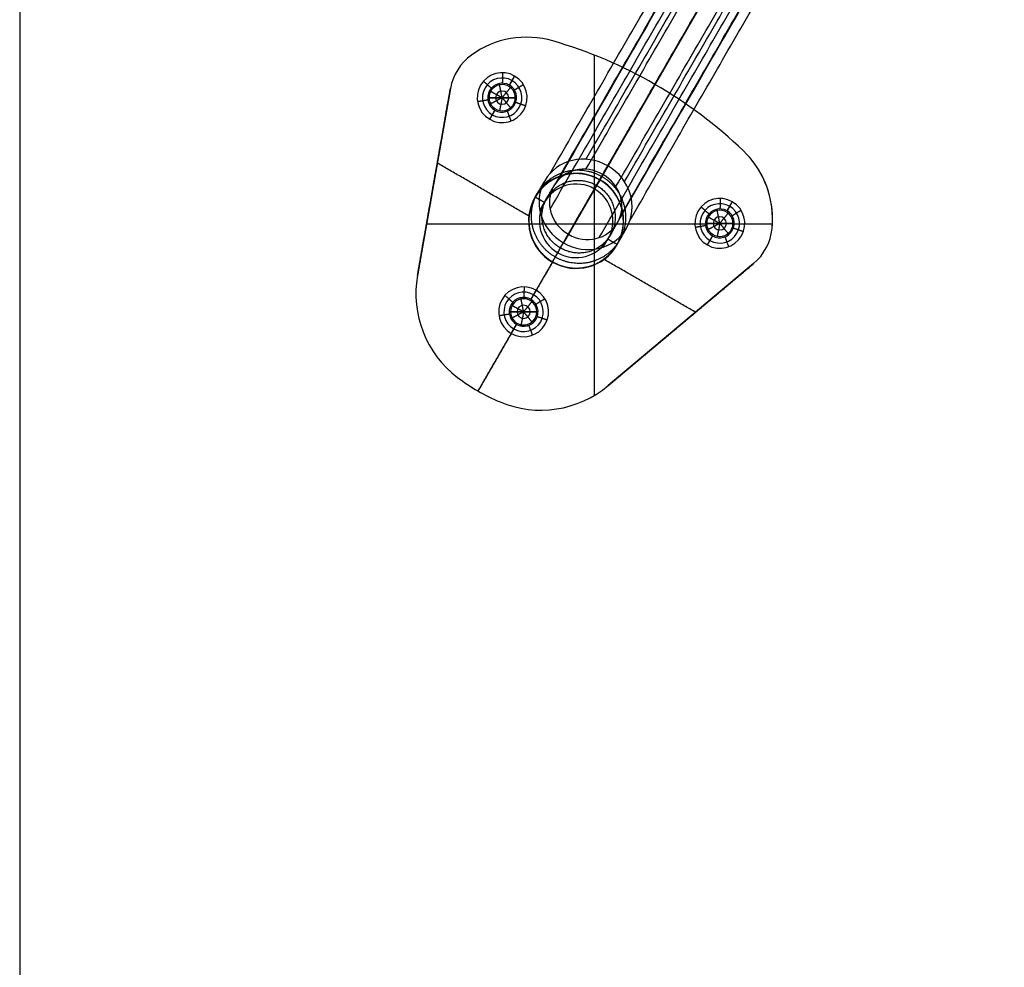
# Model space of a CAD drawing. Header units: millimetres. Extents: x -380 to 370, y -375 to 375.
# Tile 11 of 13: x -5 to 182, y 41 to 222. Entities that reach past the tile are written whole.
import ezdxf

# ---------------------------------------------------------------- set-up
doc = ezdxf.new("R2010")
doc.units = ezdxf.units.MM
doc.header["$MEASUREMENT"] = 0
doc.layers.add('Soround legs', color=7, linetype='Continuous', true_color=0x616161)
doc.layers.add('Soround table top', color=7, linetype='Continuous', true_color=0xd5c28c)

msp = doc.modelspace()

# ---------------------------------------------------------------- linework, layer by layer
at = {"layer": 'Soround legs'}
for p, q in [((170.2, 303.79, 9.93), (105.77, 192.19, 363.98)), ((106.71, 193.82, 364.67), (171.14, 305.42, 10.61)), ((162.69, 290.77, 4.45), (98.25, 179.17, 358.51)), ((99.19, 180.8, 359.2), (163.63, 292.4, 5.14)), ((96.26, 217.61, 420.53), (96.26, 217.61, 422.53)), ((96.26, 217.61, 420.53), (96.26, 217.61, 422.53)), ((80.73, 214.92, 420.53), (80.73, 214.92, 422.53)), ((80.73, 214.92, 420.53), (80.73, 214.92, 422.53)), ((88.95, 210.92, 420.53), (87.95, 209.19, 422.53)), ((76.73, 208.55, 420.53), (70.46, 172.97, 420.53)), ((70.46, 172.97, 420.53), (76.73, 208.55, 420.53)), ((70.46, 172.97, 422.53), (76.73, 208.55, 422.53)), ((70.46, 172.97, 422.53), (76.73, 208.55, 422.53)), ((70.46, 172.97, 420.53), (76.73, 208.55, 420.53)), ((76.73, 208.55, 420.53), (76.73, 208.55, 422.53)), ((76.73, 208.55, 420.53), (76.73, 208.55, 422.53)), ((84.08, 206.81, 422.53), (84.08, 206.81, 432.53)), ((84.08, 206.81, 432.53), (86.58, 206.81, 434.03)), ((86.58, 206.81, 434.03), (89.08, 206.81, 432.53)), ((89.08, 206.81, 432.53), (89.08, 206.81, 422.53)), ((85.2, 204.43, 422.53), (84.2, 202.7, 420.53)), ((132.54, 196.66, 422.53), (132.54, 196.66, 420.53)), ((132.54, 196.66, 420.53), (132.54, 196.66, 422.53)), ((104.17, 189.42, 382.11), (104.17, 189.42, 422.53)), ((105.17, 191.15, 422.53), (105.17, 191.15, 382.11)), ((105.2, 191.2, 420.53), (105.2, 191.2, 422.53)), ((130.4, 186.99, 420.53), (129.4, 185.26, 422.53)), ((125.53, 182.88, 422.53), (125.53, 182.88, 432.53)), ((125.53, 182.88, 432.53), (128.03, 182.88, 434.03)), ((128.03, 182.88, 434.03), (130.53, 182.88, 432.53)), ((130.53, 182.88, 432.53), (130.53, 182.88, 422.53)), ((138.07, 183.68, 420.53), (138.07, 183.68, 422.53)), ((126.65, 180.5, 422.53), (125.65, 178.76, 420.53)), ((137.98, 181.87, 422.53), (137.98, 181.87, 420.53)), ((137.98, 181.87, 422.53), (137.98, 181.87, 420.53)), ((97.17, 177.3, 422.53), (97.17, 177.3, 382.11)), ((96.15, 175.52, 422.53), (96.15, 175.52, 420.53)), ((96.17, 175.56, 382.11), (96.17, 175.56, 422.53)), ((106.78, 152, 420.53), (134.46, 175.22, 420.53)), ((134.46, 175.22, 420.53), (106.78, 152, 420.53)), ((134.46, 175.22, 422.53), (106.78, 152, 422.53)), ((134.46, 175.22, 422.53), (106.78, 152, 422.53)), ((134.46, 175.22, 420.53), (106.78, 152, 420.53)), ((134.46, 175.22, 420.53), (134.46, 175.22, 422.53)), ((134.46, 175.22, 422.53), (134.46, 175.22, 420.53)), ((70.46, 172.97, 420.53), (70.46, 172.97, 422.53)), ((70.46, 172.97, 422.53), (70.46, 172.97, 420.53)), ((93.05, 170.15, 420.53), (92.05, 168.42, 422.53)), ((88.17, 166.04, 422.53), (88.17, 166.04, 432.53)), ((88.17, 166.04, 432.53), (90.67, 166.04, 434.03)), ((90.67, 166.04, 434.03), (93.17, 166.04, 432.53)), ((93.17, 166.04, 432.53), (93.17, 166.04, 422.53)), ((89.3, 163.66, 422.53), (88.3, 161.92, 420.53)), ((78.06, 153.57, 420.53), (78.06, 153.57, 422.53)), ((78.06, 153.57, 420.53), (78.06, 153.57, 422.53)), ((106.78, 152, 420.53), (106.78, 152, 422.53)), ((106.78, 152, 420.53), (106.78, 152, 422.53)), ((81.97, 150.97, 422.53), (81.97, 150.97, 420.53)), ((86.18, 148.88, 420.53), (86.18, 148.88, 422.53)), ((86.18, 148.88, 420.53), (86.18, 148.88, 422.53))]:
    msp.add_line(p, q, dxfattribs=at)
for centre, radius, start, end in [((91.25, 200.32, 420.53), 18, 73.8489, 125.7737), ((91.25, 200.32, 422.53), 18, 73.8489, 125.7737), ((91.25, 200.32, 420.53), 18, 73.8489, 125.7737), ((91.25, 200.32, 421.53), 18, 73.8489, 125.7737), ((91.25, 200.32, 422.53), 18, 73.8489, 125.7737), ((91.25, 200.32, 420.53), 18, 73.8489, 125.7737), ((91.25, 200.32, 422.53), 18, 73.8489, 125.7737), ((91.25, 200.32, 422.53), 18, 73.8489, 125.7737), ((91.25, 200.32, 420.53), 18, 73.8489, 125.7737), ((91.25, 200.32, 420.53), 18, 73.8489, 125.7737), ((91.25, 200.32, 422.53), 18, 73.8489, 125.7737), ((91.25, 200.32, 421.53), 18, 73.8489, 125.7737), ((91.25, 200.32, 422.53), 18, 73.8489, 125.7737), ((91.25, 200.32, 420.53), 18, 73.8489, 125.7737), ((71.92, 133.56, 420.53), 87.5, 46.1511, 73.8489), ((71.92, 133.56, 422.53), 87.5, 46.1511, 73.8489), ((71.92, 133.56, 420.53), 87.5, 46.1511, 73.8489), ((71.92, 133.56, 421.53), 87.5, 46.1511, 73.8489), ((71.92, 133.56, 422.53), 87.5, 46.1511, 73.8489), ((71.92, 133.56, 420.53), 87.5, 46.1511, 73.8489), ((71.92, 133.56, 422.53), 87.5, 46.1511, 73.8489), ((71.92, 133.56, 422.53), 87.5, 46.1511, 73.8489), ((71.92, 133.56, 420.53), 87.5, 46.1511, 73.8489), ((71.92, 133.56, 420.53), 87.5, 46.1511, 73.8489), ((71.92, 133.56, 422.53), 87.5, 46.1511, 73.8489), ((71.92, 133.56, 421.53), 87.5, 46.1511, 73.8489), ((71.92, 133.56, 422.53), 87.5, 46.1511, 73.8489), ((71.92, 133.56, 420.53), 87.5, 46.1511, 73.8489), ((86.58, 206.81, 420.53), 10, 125.7737, 170), ((86.58, 206.81, 422.53), 10, 125.7737, 170), ((86.58, 206.81, 420.53), 10, 125.7737, 170), ((86.58, 206.81, 421.53), 10, 125.7737, 170), ((86.58, 206.81, 422.53), 10, 125.7737, 170), ((86.58, 206.81, 420.53), 10, 125.7737, 170), ((86.58, 206.81, 422.53), 10, 125.7737, 170), ((86.58, 206.81, 422.53), 10, 125.7737, 170), ((86.58, 206.81, 420.53), 10, 125.7737, 170), ((86.58, 206.81, 420.53), 10, 125.7737, 170), ((86.58, 206.81, 422.53), 10, 125.7737, 170), ((86.58, 206.81, 421.53), 10, 125.7737, 170), ((86.58, 206.81, 422.53), 10, 125.7737, 170), ((86.58, 206.81, 420.53), 10, 125.7737, 170), ((86.58, 206.81, 420.53), 4.75, 60, 240), ((86.58, 206.81, 420.53), 4.75, 60, 240), ((86.58, 206.81, 420.53), 4.75, 60, 240), ((86.58, 206.81, 421.53), 3.75, 60, 240), ((86.58, 206.81, 420.53), 4.75, 240, 60), ((86.58, 206.81, 420.53), 4.75, 240, 60), ((86.58, 206.81, 420.53), 4.75, 240, 60), ((86.58, 206.81, 421.53), 3.75, 240, 60), ((86.58, 206.81, 422.53), 2.75, 60, 240), ((86.58, 206.81, 422.53), 2.75, 60, 240), ((86.58, 206.81, 422.53), 2.75, 60, 240), ((86.58, 206.81, 422.53), 2.5, 0, 180), ((86.58, 206.81, 432.53), 2.5, 0, 180), ((86.58, 206.81, 427.53), 2.5, 0, 180), ((86.58, 206.81, 432.53), 2.5, 0, 180), ((86.58, 206.81, 422.53), 2.5, 0, 180), ((86.58, 206.81, 422.53), 2.5, 0, 180), ((86.58, 206.81, 432.53), 2.5, 0, 180), ((86.58, 206.81, 422.53), 2.75, 240, 60), ((86.58, 206.81, 422.53), 2.75, 240, 60), ((86.58, 206.81, 422.53), 2.75, 240, 60), ((86.58, 206.81, 422.53), 2.5, 180, 360), ((86.58, 206.81, 432.53), 2.5, 180, 0), ((86.58, 206.81, 422.53), 2.5, 180, 0), ((86.58, 206.81, 432.53), 2.5, 180, 0), ((86.58, 206.81, 427.53), 2.5, 180, 0), ((86.58, 206.81, 422.53), 2.5, 180, 0), ((86.58, 206.81, 432.53), 2.5, 180, 0), ((86.58, 206.81, 433.28), 1.25, 0, 180), ((86.58, 206.81, 433.28), 1.25, 180, 0), ((120.07, 183.68, 420.53), 18, 354.2263, 46.1511), ((120.07, 183.68, 420.53), 18, 0, 46.1511), ((120.07, 183.68, 422.53), 18, 0, 46.1511), ((120.07, 183.68, 421.53), 18, 0, 46.1511), ((120.07, 183.68, 422.53), 18, 0, 46.1511), ((120.07, 183.68, 420.53), 18, 0, 46.1511), ((120.07, 183.68, 422.53), 18, 0, 46.1511), ((120.07, 183.68, 422.53), 18, 354.2263, 46.1511), ((120.07, 183.68, 420.53), 18, 354.2263, 46.1511), ((120.07, 183.68, 420.53), 18, 354.2263, 46.1511), ((120.07, 183.68, 422.53), 18, 354.2263, 46.1511), ((120.07, 183.68, 421.53), 18, 354.2263, 46.1511), ((120.07, 183.68, 422.53), 18, 354.2263, 46.1511), ((120.07, 183.68, 420.53), 18, 354.2263, 46.1511), ((100.67, 183.36, 422.53), 9.05, 60, 240), ((100.67, 183.36, 420.53), 9.05, 60, 240), ((100.67, 183.36, 420.53), 9.05, 60, 240), ((100.67, 183.36, 422.53), 9.05, 60, 240), ((100.67, 183.36, 421.53), 9.05, 60, 240), ((100.67, 183.36, 422.53), 9.05, 60, 240), ((100.67, 183.36, 420.53), 9.05, 60, 240), ((100.67, 183.36, 382.11), 9, 60, 240), ((100.67, 183.36, 422.53), 9, 60, 240), ((100.67, 183.36, 402.32), 9, 60, 240), ((100.67, 183.36, 382.11), 9, 60, 240), ((100.67, 183.36, 382.11), 9, 60, 240), ((100.67, 183.36, 422.53), 9, 60, 240), ((100.67, 183.36, 382.11), 7, 60, 240), ((100.67, 183.36, 422.53), 7, 60, 240), ((100.67, 183.36, 382.11), 7, 60, 240), ((100.67, 183.36, 402.32), 7, 60, 240), ((100.67, 183.36, 422.53), 7, 60, 240), ((100.67, 183.36, 382.11), 7, 60, 240), ((100.67, 183.36, 422.53), 7, 60, 240), ((100.67, 183.36, 420.53), 9.05, 240, 60), ((100.67, 183.36, 422.53), 9.05, 240, 60), ((100.67, 183.36, 421.53), 9.05, 240, 60), ((100.67, 183.36, 422.53), 9.05, 240, 60), ((100.67, 183.36, 420.53), 9.05, 240, 60), ((100.67, 183.36, 420.53), 9.05, 240, 60), ((100.67, 183.36, 422.53), 9.05, 240, 60), ((100.67, 183.36, 382.11), 9, 240, 60), ((100.67, 183.36, 382.11), 9, 240, 60), ((100.67, 183.36, 422.53), 9, 240, 60), ((100.67, 183.36, 402.32), 9, 240, 60), ((100.67, 183.36, 382.11), 9, 240, 60), ((100.67, 183.36, 422.53), 9, 240, 60), ((100.67, 183.36, 422.53), 7, 240, 60), ((100.67, 183.36, 382.11), 7, 240, 60), ((100.67, 183.36, 402.32), 7, 240, 60), ((100.67, 183.36, 382.11), 7, 240, 60), ((100.67, 183.36, 422.53), 7, 240, 60), ((100.67, 183.36, 422.53), 7, 240, 60), ((100.67, 183.36, 382.11), 7, 240, 60), ((128.03, 182.88, 420.53), 4.75, 60, 240), ((128.03, 182.88, 420.53), 4.75, 60, 240), ((128.03, 182.88, 420.53), 4.75, 60, 240), ((128.03, 182.88, 421.53), 3.75, 60, 240), ((128.03, 182.88, 422.53), 2.75, 60, 240), ((128.03, 182.88, 422.53), 2.75, 60, 240), ((128.03, 182.88, 422.53), 2.75, 60, 240), ((128.03, 182.88, 420.53), 4.75, 240, 60), ((128.03, 182.88, 420.53), 4.75, 240, 60), ((128.03, 182.88, 420.53), 4.75, 240, 60), ((128.03, 182.88, 421.53), 3.75, 240, 60), ((128.03, 182.88, 422.53), 2.5, 0, 180), ((128.03, 182.88, 432.53), 2.5, 0, 180), ((128.03, 182.88, 427.53), 2.5, 0, 180), ((128.03, 182.88, 432.53), 2.5, 0, 180), ((128.03, 182.88, 422.53), 2.5, 0, 180), ((128.03, 182.88, 422.53), 2.5, 0, 180), ((128.03, 182.88, 432.53), 2.5, 0, 180), ((128.03, 182.88, 422.53), 2.75, 240, 60), ((128.03, 182.88, 422.53), 2.75, 240, 60), ((128.03, 182.88, 422.53), 2.75, 240, 60), ((128.03, 182.88, 433.28), 1.25, 0, 180), ((128.03, 182.88, 422.53), 2.5, 180, 360), ((128.03, 182.88, 432.53), 2.5, 180, 0), ((128.03, 182.88, 422.53), 2.5, 180, 0), ((128.03, 182.88, 432.53), 2.5, 180, 0), ((128.03, 182.88, 427.53), 2.5, 180, 360), ((128.03, 182.88, 422.53), 2.5, 180, 0), ((128.03, 182.88, 432.53), 2.5, 180, 0), ((128.03, 182.88, 433.28), 1.25, 180, 0), ((120.07, 183.68, 420.53), 18, 354.2263, 360), ((120.07, 183.68, 421.53), 18, 354.2263, 0), ((120.07, 183.68, 420.53), 18, 354.2263, 360), ((120.07, 183.68, 422.53), 18, 354.2263, 360), ((128.03, 182.88, 420.53), 10, 310, 354.2263), ((128.03, 182.88, 422.53), 10, 310, 354.2263), ((128.03, 182.88, 420.53), 10, 310, 354.2263), ((128.03, 182.88, 421.53), 10, 310, 354.2263), ((128.03, 182.88, 422.53), 10, 310, 354.2263), ((128.03, 182.88, 420.53), 10, 310, 354.2263), ((128.03, 182.88, 422.53), 10, 310, 354.2263), ((128.03, 182.88, 422.53), 10, 310, 354.2263), ((128.03, 182.88, 420.53), 10, 310, 354.2263), ((128.03, 182.88, 420.53), 10, 310, 354.2263), ((128.03, 182.88, 422.53), 10, 310, 354.2263), ((128.03, 182.88, 421.53), 10, 310, 354.2263), ((128.03, 182.88, 422.53), 10, 310, 354.2263), ((128.03, 182.88, 420.53), 10, 310, 354.2263), ((90.15, 169.5, 420.53), 20, 170, 232.8051), ((90.15, 169.5, 422.53), 20, 170, 232.8051), ((90.15, 169.5, 420.53), 20, 170, 232.8051), ((90.15, 169.5, 421.53), 20, 170, 232.8051), ((90.15, 169.5, 422.53), 20, 170, 232.8051), ((90.15, 169.5, 420.53), 20, 170, 232.8051), ((90.15, 169.5, 422.53), 20, 170, 232.8051), ((90.15, 169.5, 422.53), 20, 170, 232.8051), ((90.15, 169.5, 420.53), 20, 170, 232.8051), ((90.15, 169.5, 420.53), 20, 170, 232.8051), ((90.15, 169.5, 422.53), 20, 170, 232.8051), ((90.15, 169.5, 421.53), 20, 170, 232.8051), ((90.15, 169.5, 422.53), 20, 170, 232.8051), ((90.15, 169.5, 420.53), 20, 170, 232.8051), ((90.67, 166.04, 420.53), 4.75, 60, 240), ((90.67, 166.04, 420.53), 4.75, 60, 240), ((90.67, 166.04, 420.53), 4.75, 60, 240), ((90.67, 166.04, 421.53), 3.75, 60, 240), ((90.67, 166.04, 422.53), 2.75, 60, 240), ((90.67, 166.04, 422.53), 2.75, 60, 240), ((90.67, 166.04, 422.53), 2.75, 60, 240), ((90.67, 166.04, 420.53), 4.75, 240, 60), ((90.67, 166.04, 420.53), 4.75, 240, 60), ((90.67, 166.04, 420.53), 4.75, 240, 60), ((90.67, 166.04, 421.53), 3.75, 240, 60), ((90.67, 166.04, 422.53), 2.5, 0, 180), ((90.67, 166.04, 432.53), 2.5, 0, 180), ((90.67, 166.04, 427.53), 2.5, 0, 180), ((90.67, 166.04, 432.53), 2.5, 0, 180), ((90.67, 166.04, 422.53), 2.5, 0, 180), ((90.67, 166.04, 422.53), 2.5, 0, 180), ((90.67, 166.04, 432.53), 2.5, 0, 180), ((90.67, 166.04, 422.53), 2.75, 240, 60), ((90.67, 166.04, 422.53), 2.75, 240, 60), ((90.67, 166.04, 422.53), 2.75, 240, 60), ((90.67, 166.04, 433.28), 1.25, 0, 180), ((90.67, 166.04, 422.53), 2.5, 180, 360), ((90.67, 166.04, 432.53), 2.5, 180, 0), ((90.67, 166.04, 422.53), 2.5, 180, 0), ((90.67, 166.04, 432.53), 2.5, 180, 0), ((90.67, 166.04, 427.53), 2.5, 180, 360), ((90.67, 166.04, 422.53), 2.5, 180, 0), ((90.67, 166.04, 432.53), 2.5, 180, 0), ((90.67, 166.04, 433.28), 1.25, 180, 0), ((100.67, 183.36, 420.53), 37.4, 232.8051, 247.1949), ((100.67, 183.36, 422.53), 37.4, 232.8051, 247.1949), ((100.67, 183.36, 420.53), 37.4, 232.8051, 247.1949), ((100.67, 183.36, 421.53), 37.4, 232.8051, 247.1949), ((100.67, 183.36, 422.53), 37.4, 232.8051, 247.1949), ((100.67, 183.36, 420.53), 37.4, 232.8051, 247.1949), ((100.67, 183.36, 422.53), 37.4, 232.8051, 247.1949), ((100.67, 183.36, 422.53), 37.4, 232.8051, 240), ((100.67, 183.36, 420.53), 37.4, 232.8051, 240), ((100.67, 183.36, 422.53), 37.4, 232.8051, 240), ((100.67, 183.36, 420.53), 37.4, 232.8051, 240), ((100.67, 183.36, 421.53), 37.4, 232.8051, 240), ((100.67, 183.36, 422.53), 37.4, 232.8051, 240), ((100.67, 183.36, 420.53), 37.4, 232.8051, 240), ((93.93, 167.32, 420.53), 20, 247.1949, 310), ((93.93, 167.32, 422.53), 20, 247.1949, 310), ((93.93, 167.32, 420.53), 20, 247.1949, 310), ((93.93, 167.32, 421.53), 20, 247.1949, 310), ((93.93, 167.32, 422.53), 20, 247.1949, 310), ((93.93, 167.32, 420.53), 20, 247.1949, 310), ((93.93, 167.32, 422.53), 20, 247.1949, 310), ((93.93, 167.32, 422.53), 20, 247.1949, 310), ((93.93, 167.32, 420.53), 20, 247.1949, 310), ((93.93, 167.32, 420.53), 20, 247.1949, 310), ((93.93, 167.32, 422.53), 20, 247.1949, 310), ((93.93, 167.32, 421.53), 20, 247.1949, 310), ((93.93, 167.32, 422.53), 20, 247.1949, 310), ((93.93, 167.32, 420.53), 20, 247.1949, 310), ((100.67, 183.36, 422.53), 37.4, 240, 247.1949), ((100.67, 183.36, 420.53), 37.4, 240, 247.1949), ((100.67, 183.36, 421.53), 37.4, 240, 247.1949), ((100.67, 183.36, 422.53), 37.4, 240, 247.1949), ((100.67, 183.36, 420.53), 37.4, 240, 247.1949), ((100.67, 183.36, 422.53), 37.4, 240, 247.1949), ((100.67, 183.36, 420.53), 37.4, 240, 247.1949)]:
    msp.add_arc(centre, radius, start, end, dxfattribs=at)
at = {"layer": 'Soround legs', "extrusion": (-0.17101, -0.296198, 0.939693)}
for radius, start, end in [(9, 90, 270), (9, 90, 270), (9, 90, 270), (7, 90, 270), (7, 90, 270), (7, 90, 270), (9, 270, 90), (9, 270, 90), (9, 270, 90), (7, 270, 90), (7, 270, 90), (7, 270, 90)]:
    msp.add_arc((-4.5, 323.59, 267.02), radius, start, end, dxfattribs=at)
at = {"layer": 'Soround legs', "extrusion": (0.866025, -0.5, -5.47294e-11)}
msp.add_arc((269.13, 382.11, -4.5), 51, 180, 200, dxfattribs=at)
at = {"layer": 'Soround legs', "extrusion": (0.866025, -0.5, 0)}
for radius in [51, 51, 67]:
    msp.add_arc((269.13, 382.11, -4.5), radius, 180, 200, dxfattribs=at)
at = {"layer": 'Soround legs', "extrusion": (0.866025, -0.5, -6.92508e-15)}
msp.add_arc((269.13, 382.11, -4.5), 53, 180, 200, dxfattribs=at)
msp.add_arc((269.13, 382.11, -4.5), 53, 180, 200, dxfattribs=at)
at = {"layer": 'Soround legs', "extrusion": (0.866025, -0.5, -5.26507e-11)}
msp.add_arc((269.13, 382.11, -4.5), 53, 180, 200, dxfattribs=at)
at = {"layer": 'Soround legs', "extrusion": (-4.89531e-09, 6.86673e-23, 1)}
msp.add_arc((120.07, 183.68, 422.53), 18, 354.2263, 360, dxfattribs=at)
at = {"layer": 'Soround legs', "extrusion": (-7.33737e-09, 1.02923e-22, 1)}
msp.add_arc((120.07, 183.68, 422.53), 18, 354.2263, 360, dxfattribs=at)
at = {"layer": 'Soround legs', "extrusion": (0.866025, -0.5, 4.16544e-11)}
msp.add_arc((269.13, 382.11, -4.5), 67, 180, 200, dxfattribs=at)
at = {"layer": 'Soround legs', "extrusion": (0.866025, -0.5, 4.93038e-32)}
msp.add_arc((269.13, 382.11, -4.5), 67, 180, 200, dxfattribs=at)
at = {"layer": 'Soround legs', "extrusion": (0.866025, -0.5, -6.83204e-15)}
msp.add_arc((269.13, 382.11, -4.5), 69, 180, 200, dxfattribs=at)
msp.add_arc((269.13, 382.11, -4.5), 69, 180, 200, dxfattribs=at)
at = {"layer": 'Soround legs', "extrusion": (0.866025, -0.5, 4.04489e-11)}
msp.add_arc((269.13, 382.11, -4.5), 69, 180, 200, dxfattribs=at)
at = {"layer": 'Soround legs'}
for points in [[(102.54, 195.07, 364.3), (134.75, 250.87, 187.28), (166.97, 306.67, 10.25)], [(95.66, 192.33, 362.19), (127.88, 248.14, 185.16), (160.09, 303.94, 8.13)], [(102.52, 193.17, 363.7), (134.74, 248.97, 186.67), (166.96, 304.77, 9.64)], [(170.2, 303.79, 9.93), (137.99, 247.99, 186.95), (105.77, 192.19, 363.98)], [(105.77, 192.19, 363.98), (137.99, 247.99, 186.95), (170.2, 303.79, 9.93)], [(106.71, 193.82, 364.67), (138.93, 249.62, 187.64), (171.14, 305.42, 10.61)], [(171.14, 305.42, 10.61), (138.93, 249.62, 187.64), (106.71, 193.82, 364.67)], [(97.18, 191.04, 362.06), (129.39, 246.84, 185.03), (161.61, 302.64, 8)], [(109.88, 190.83, 364.3), (142.1, 246.63, 187.28), (174.32, 302.43, 10.25)], [(108.24, 189.87, 363.7), (140.46, 245.67, 186.67), (172.67, 301.47, 9.64)], [(93.77, 185.32, 359.64), (125.99, 241.13, 182.61), (158.21, 296.93, 5.58)], [(95.71, 185.58, 360.07), (127.92, 241.38, 183.04), (160.14, 297.19, 6.01)], [(109.07, 184.17, 362.06), (141.28, 239.97, 185.03), (173.5, 295.77, 8)], [(110.95, 183.51, 362.19), (143.17, 239.31, 185.16), (175.38, 295.11, 8.13)], [(162.69, 290.77, 4.45), (130.47, 234.97, 181.48), (98.25, 179.17, 358.51)], [(98.25, 179.17, 358.51), (130.47, 234.97, 181.48), (162.69, 290.77, 4.45)], [(99.19, 180.8, 359.2), (131.41, 236.6, 182.17), (163.63, 292.4, 5.14)], [(163.63, 292.4, 5.14), (131.41, 236.6, 182.17), (99.19, 180.8, 359.2)], [(105.08, 180.17, 360.07), (137.3, 235.97, 183.04), (169.51, 291.77, 6.01)], [(105.82, 178.37, 359.64), (138.04, 234.17, 182.61), (170.26, 289.97, 5.58)], [(88.19, 218.06, 422.53), (88.19, 218.06, 421.53), (88.19, 218.06, 420.53)], [(88.19, 218.06, 422.53), (88.19, 218.06, 421.53), (88.19, 218.06, 420.53)], [(96.26, 217.61, 420.53), (96.26, 217.61, 421.53), (96.26, 217.61, 422.53)], [(96.26, 217.61, 422.53), (96.26, 217.61, 421.53), (96.26, 217.61, 420.53)], [(96.26, 217.61, 420.53), (96.26, 217.61, 421.53), (96.26, 217.61, 422.53)], [(96.26, 217.61, 422.53), (96.26, 217.61, 421.53), (96.26, 217.61, 420.53)], [(80.73, 214.92, 420.53), (80.73, 214.92, 421.53), (80.73, 214.92, 422.53)], [(80.73, 214.92, 422.53), (80.73, 214.92, 421.53), (80.73, 214.92, 420.53)], [(80.73, 214.92, 420.53), (80.73, 214.92, 421.53), (80.73, 214.92, 422.53)], [(80.73, 214.92, 422.53), (80.73, 214.92, 421.53), (80.73, 214.92, 420.53)], [(104.11, 214.93, 422.53), (104.11, 182.52, 422.53), (104.11, 150.11, 422.53)], [(78.11, 212.13, 422.53), (78.11, 212.13, 421.53), (78.11, 212.13, 420.53)], [(78.11, 212.13, 422.53), (78.11, 212.13, 421.53), (78.11, 212.13, 420.53)], [(86.67, 209.56, 422.53), (86.7, 210.56, 421.53), (86.73, 211.56, 420.53)], [(88.95, 210.92, 420.53), (88.45, 210.06, 421.53), (87.95, 209.19, 422.53)], [(87.95, 209.19, 422.53), (88.45, 210.06, 421.53), (88.95, 210.92, 420.53)], [(76.73, 208.55, 420.53), (73.59, 190.76, 420.53), (70.46, 172.97, 420.53)], [(70.46, 172.97, 422.53), (73.59, 190.76, 422.53), (76.73, 208.55, 422.53)], [(76.73, 208.55, 421.53), (73.59, 190.76, 421.53), (70.46, 172.97, 421.53)], [(70.46, 172.97, 422.53), (73.59, 190.76, 422.53), (76.73, 208.55, 422.53)], [(70.46, 172.97, 422.53), (73.59, 190.76, 422.53), (76.73, 208.55, 422.53)], [(70.46, 172.97, 420.53), (73.59, 190.76, 420.53), (76.73, 208.55, 420.53)], [(70.46, 172.97, 420.53), (73.59, 190.76, 420.53), (76.73, 208.55, 420.53)], [(76.73, 208.55, 422.53), (73.59, 190.76, 422.53), (70.46, 172.97, 422.53)], [(70.46, 172.97, 421.53), (73.59, 190.76, 421.53), (76.73, 208.55, 421.53)], [(76.73, 208.55, 420.53), (76.73, 208.55, 421.53), (76.73, 208.55, 422.53)], [(76.73, 208.55, 422.53), (76.73, 208.55, 421.53), (76.73, 208.55, 420.53)], [(76.73, 208.55, 420.53), (76.73, 208.55, 421.53), (76.73, 208.55, 422.53)], [(76.73, 208.55, 420.53), (76.73, 208.55, 421.53), (76.73, 208.55, 422.53)], [(84.51, 208.62, 422.53), (83.76, 209.28, 421.53), (83.01, 209.94, 420.53)], [(86.09, 209.26, 432.53), (86.09, 209.26, 427.53), (86.09, 209.26, 422.53)], [(86.58, 206.81, 434.03), (86.33, 208.04, 433.28), (86.09, 209.26, 432.53)], [(86.58, 206.81, 434.03), (87.37, 207.78, 433.28), (88.16, 208.74, 432.53)], [(88.16, 208.74, 432.53), (88.16, 208.74, 427.53), (88.16, 208.74, 422.53)], [(88.91, 208.26, 422.53), (89.76, 208.79, 421.53), (90.61, 209.32, 420.53)], [(115.67, 209.34, 422.53), (110.43, 200.27, 422.53), (105.2, 191.2, 422.53)], [(115.67, 209.34, 420.53), (110.43, 200.27, 420.53), (105.2, 191.2, 420.53)], [(115.67, 209.34, 422.53), (115.67, 209.34, 421.53), (115.67, 209.34, 420.53)], [(115.67, 209.34, 422.53), (115.67, 209.34, 421.53), (115.67, 209.34, 420.53)], [(83.86, 206.36, 422.53), (82.88, 206.2, 421.53), (81.89, 206.04, 420.53)], [(84.08, 206.81, 422.53), (84.08, 206.81, 427.53), (84.08, 206.81, 432.53)], [(84.08, 206.81, 432.53), (85.33, 206.81, 433.28), (86.58, 206.81, 434.03)], [(86.58, 206.81, 434.03), (85.33, 206.81, 433.28), (84.08, 206.81, 432.53)], [(84.08, 206.81, 432.53), (84.08, 206.81, 427.53), (84.08, 206.81, 422.53)], [(84.37, 207.99, 432.53), (84.37, 207.99, 427.53), (84.37, 207.99, 422.53)], [(86.58, 206.81, 434.03), (85.48, 207.4, 433.28), (84.37, 207.99, 432.53)], [(86.58, 206.81, 434.03), (85.48, 206.22, 433.28), (84.37, 205.63, 432.53)], [(86.58, 206.81, 434.03), (86.33, 205.58, 433.28), (86.09, 204.36, 432.53)], [(86.58, 206.81, 434.03), (87.83, 206.81, 433.28), (89.08, 206.81, 432.53)], [(89.08, 206.81, 432.53), (87.83, 206.81, 433.28), (86.58, 206.81, 434.03)], [(86.58, 206.81, 434.03), (87.37, 205.84, 433.28), (88.16, 204.88, 432.53)], [(89.08, 206.81, 432.53), (89.08, 206.81, 427.53), (89.08, 206.81, 422.53)], [(89.08, 206.81, 422.53), (89.08, 206.81, 427.53), (89.08, 206.81, 432.53)], [(85.2, 204.43, 422.53), (84.7, 203.56, 421.53), (84.2, 202.7, 420.53)], [(84.2, 202.7, 420.53), (84.7, 203.56, 421.53), (85.2, 204.43, 422.53)], [(84.37, 205.63, 432.53), (84.37, 205.63, 427.53), (84.37, 205.63, 422.53)], [(88.16, 204.88, 432.53), (88.16, 204.88, 427.53), (88.16, 204.88, 422.53)], [(89.18, 205.93, 422.53), (90.13, 205.6, 421.53), (91.08, 205.28, 420.53)], [(86.09, 204.36, 432.53), (86.09, 204.36, 427.53), (86.09, 204.36, 422.53)], [(87.55, 204.24, 422.53), (87.9, 203.3, 421.53), (88.25, 202.36, 420.53)], [(132.54, 196.66, 422.53), (132.54, 196.66, 421.53), (132.54, 196.66, 420.53)], [(132.54, 196.66, 420.53), (132.54, 196.66, 421.53), (132.54, 196.66, 422.53)], [(132.54, 196.66, 420.53), (132.54, 196.66, 421.53), (132.54, 196.66, 422.53)], [(132.54, 196.66, 422.53), (132.54, 196.66, 421.53), (132.54, 196.66, 420.53)], [(91.67, 184.28, 422.53), (82.95, 189.32, 422.53), (74.23, 194.35, 422.53)], [(91.67, 184.28, 420.53), (82.95, 189.32, 420.53), (74.23, 194.35, 420.53)], [(97.5, 191.78, 382.11), (97.5, 191.78, 402.32), (97.5, 191.78, 422.53)], [(100.97, 192.4, 422.53), (100.97, 192.4, 421.53), (100.97, 192.4, 420.53)], [(136.25, 191.56, 422.53), (136.25, 191.56, 421.53), (136.25, 191.56, 420.53)], [(73.59, 190.76, 420.53), (73.59, 190.76, 421.53), (73.59, 190.76, 422.53)], [(73.59, 190.76, 420.53), (73.59, 190.76, 421.53), (73.59, 190.76, 422.53)], [(98.21, 189.91, 382.11), (98.21, 189.91, 402.32), (98.21, 189.91, 422.53)], [(105.17, 191.15, 422.53), (104.67, 190.29, 422.53), (104.17, 189.42, 422.53)], [(104.17, 189.42, 382.11), (104.17, 189.42, 402.32), (104.17, 189.42, 422.53)], [(104.17, 189.42, 422.53), (104.17, 189.42, 402.32), (104.17, 189.42, 382.11)], [(105.17, 191.15, 422.53), (105.17, 191.15, 402.32), (105.17, 191.15, 382.11)], [(105.17, 191.15, 382.11), (105.17, 191.15, 402.32), (105.17, 191.15, 422.53)], [(105.2, 191.2, 420.53), (105.2, 191.2, 421.53), (105.2, 191.2, 422.53)], [(105.2, 191.2, 422.53), (105.2, 191.2, 421.53), (105.2, 191.2, 420.53)], [(136.96, 189.9, 422.53), (136.96, 189.9, 421.53), (136.96, 189.9, 420.53)], [(94.61, 186.86, 422.53), (93.74, 187.36, 422.53), (92.88, 187.86, 422.53)], [(93.87, 189.33, 422.53), (93.87, 189.33, 421.53), (93.87, 189.33, 420.53)], [(108.36, 188.14, 422.53), (108.36, 188.14, 421.53), (108.36, 188.14, 420.53)], [(128.12, 185.63, 422.53), (128.15, 186.63, 421.53), (128.18, 187.63, 420.53)], [(92.15, 186.25, 382.11), (92.15, 186.25, 402.32), (92.15, 186.25, 422.53)], [(125.96, 184.69, 422.53), (125.21, 185.35, 421.53), (124.46, 186.01, 420.53)], [(130.4, 186.99, 420.53), (129.9, 186.13, 421.53), (129.4, 185.26, 422.53)], [(129.4, 185.26, 422.53), (129.9, 186.13, 421.53), (130.4, 186.99, 420.53)], [(94.04, 185.61, 382.11), (94.04, 185.61, 402.32), (94.04, 185.61, 422.53)], [(107.58, 184.5, 382.11), (107.58, 184.5, 402.32), (107.58, 184.5, 422.53)], [(109.55, 184.82, 382.11), (109.55, 184.82, 402.32), (109.55, 184.82, 422.53)], [(125.82, 184.06, 432.53), (125.82, 184.06, 427.53), (125.82, 184.06, 422.53)], [(128.03, 182.88, 434.03), (126.93, 183.47, 433.28), (125.82, 184.06, 432.53)], [(127.54, 185.33, 432.53), (127.54, 185.33, 427.53), (127.54, 185.33, 422.53)], [(128.03, 182.88, 434.03), (127.78, 184.1, 433.28), (127.54, 185.33, 432.53)], [(128.03, 182.88, 434.03), (128.82, 183.84, 433.28), (129.61, 184.81, 432.53)], [(129.61, 184.81, 432.53), (129.61, 184.81, 427.53), (129.61, 184.81, 422.53)], [(130.36, 184.33, 422.53), (131.21, 184.86, 421.53), (132.06, 185.39, 420.53)], [(72.19, 182.82, 422.53), (98.86, 182.82, 422.53), (125.53, 182.82, 422.53)], [(91.74, 181.88, 422.53), (91.74, 181.88, 421.53), (91.74, 181.88, 420.53)], [(125.31, 182.43, 422.53), (124.33, 182.27, 421.53), (123.34, 182.1, 420.53)], [(125.53, 182.88, 422.53), (125.53, 182.88, 427.53), (125.53, 182.88, 432.53)], [(125.53, 182.88, 432.53), (126.78, 182.88, 433.28), (128.03, 182.88, 434.03)], [(128.03, 182.88, 434.03), (126.78, 182.88, 433.28), (125.53, 182.88, 432.53)], [(125.53, 182.88, 432.53), (125.53, 182.88, 427.53), (125.53, 182.88, 422.53)], [(128.03, 182.88, 434.03), (126.93, 182.29, 433.28), (125.82, 181.7, 432.53)], [(128.03, 182.88, 434.03), (127.78, 181.65, 433.28), (127.54, 180.43, 432.53)], [(128.03, 182.88, 434.03), (129.28, 182.88, 433.28), (130.53, 182.88, 432.53)], [(130.53, 182.88, 432.53), (129.28, 182.88, 433.28), (128.03, 182.88, 434.03)], [(128.03, 182.88, 434.03), (128.82, 181.91, 433.28), (129.61, 180.95, 432.53)], [(130.53, 182.88, 432.53), (130.53, 182.88, 427.53), (130.53, 182.88, 422.53)], [(130.53, 182.88, 422.53), (130.53, 182.88, 427.53), (130.53, 182.88, 432.53)], [(130.53, 182.82, 422.53), (134.29, 182.82, 422.53), (138.05, 182.82, 422.53)], [(130.63, 181.99, 422.53), (131.58, 181.67, 421.53), (132.53, 181.35, 420.53)], [(138.04, 182.66, 422.53), (138.04, 182.66, 421.53), (138.04, 182.66, 420.53)], [(138.07, 183.68, 420.53), (138.07, 183.68, 421.53), (138.07, 183.68, 422.53)], [(138.07, 183.68, 422.53), (138.07, 183.68, 421.53), (138.07, 183.68, 420.53)], [(109.24, 180.45, 422.53), (109.24, 180.45, 421.53), (109.24, 180.45, 420.53)], [(126.65, 180.5, 422.53), (126.15, 179.63, 421.53), (125.65, 178.76, 420.53)], [(125.65, 178.76, 420.53), (126.15, 179.63, 421.53), (126.65, 180.5, 422.53)], [(125.82, 181.7, 432.53), (125.82, 181.7, 427.53), (125.82, 181.7, 422.53)], [(127.54, 180.43, 432.53), (127.54, 180.43, 427.53), (127.54, 180.43, 422.53)], [(129, 180.3, 422.53), (129.35, 179.37, 421.53), (129.7, 178.43, 420.53)], [(129.61, 180.95, 432.53), (129.61, 180.95, 427.53), (129.61, 180.95, 422.53)], [(137.98, 181.87, 422.53), (137.98, 181.87, 421.53), (137.98, 181.87, 420.53)], [(137.98, 181.87, 420.53), (137.98, 181.87, 421.53), (137.98, 181.87, 422.53)], [(137.98, 181.87, 422.53), (137.98, 181.87, 421.53), (137.98, 181.87, 420.53)], [(137.98, 181.87, 420.53), (137.98, 181.87, 421.53), (137.98, 181.87, 422.53)], [(93.03, 178.61, 382.11), (93.03, 178.61, 402.32), (93.03, 178.61, 422.53)], [(94.73, 179.66, 382.11), (94.73, 179.66, 402.32), (94.73, 179.66, 422.53)], [(105.93, 178.74, 382.11), (105.93, 178.74, 402.32), (105.93, 178.74, 422.53)], [(108.47, 178.86, 422.53), (107.6, 179.36, 422.53), (106.73, 179.86, 422.53)], [(136.87, 178.2, 422.53), (136.87, 178.2, 421.53), (136.87, 178.2, 420.53)], [(136.87, 178.2, 422.53), (136.87, 178.2, 421.53), (136.87, 178.2, 420.53)], [(97.17, 177.3, 422.53), (96.67, 176.43, 422.53), (96.17, 175.56, 422.53)], [(97.17, 177.3, 422.53), (97.17, 177.3, 402.32), (97.17, 177.3, 382.11)], [(97.17, 177.3, 382.11), (97.17, 177.3, 402.32), (97.17, 177.3, 422.53)], [(100.44, 176.36, 382.11), (100.44, 176.36, 402.32), (100.44, 176.36, 422.53)], [(107.44, 177.42, 382.11), (107.44, 177.42, 402.32), (107.44, 177.42, 422.53)], [(96.15, 175.52, 422.53), (94.1, 171.97, 422.53), (92.05, 168.42, 422.53)], [(96.15, 175.52, 420.53), (94.6, 172.84, 420.53), (93.05, 170.15, 420.53)], [(96.15, 175.52, 422.53), (96.15, 175.52, 421.53), (96.15, 175.52, 420.53)], [(96.15, 175.52, 420.53), (96.15, 175.52, 421.53), (96.15, 175.52, 422.53)], [(96.17, 175.56, 382.11), (96.17, 175.56, 402.32), (96.17, 175.56, 422.53)], [(96.17, 175.56, 422.53), (96.17, 175.56, 402.32), (96.17, 175.56, 382.11)], [(103.86, 174.89, 422.53), (103.86, 174.89, 421.53), (103.86, 174.89, 420.53)], [(123.42, 165.95, 422.53), (114.7, 170.99, 422.53), (105.97, 176.02, 422.53)], [(123.42, 165.95, 420.53), (114.7, 170.99, 420.53), (105.97, 176.02, 420.53)], [(106.78, 152, 420.53), (120.62, 163.61, 420.53), (134.46, 175.22, 420.53)], [(134.46, 175.22, 422.53), (120.62, 163.61, 422.53), (106.78, 152, 422.53)], [(106.78, 152, 421.53), (120.62, 163.61, 421.53), (134.46, 175.22, 421.53)], [(134.46, 175.22, 422.53), (120.62, 163.61, 422.53), (106.78, 152, 422.53)], [(134.46, 175.22, 422.53), (120.62, 163.61, 422.53), (106.78, 152, 422.53)], [(134.46, 175.22, 420.53), (120.62, 163.61, 420.53), (106.78, 152, 420.53)], [(134.46, 175.22, 420.53), (120.62, 163.61, 420.53), (106.78, 152, 420.53)], [(106.78, 152, 422.53), (120.62, 163.61, 422.53), (134.46, 175.22, 422.53)], [(134.46, 175.22, 421.53), (120.62, 163.61, 421.53), (106.78, 152, 421.53)], [(134.46, 175.22, 420.53), (134.46, 175.22, 421.53), (134.46, 175.22, 422.53)], [(134.46, 175.22, 422.53), (134.46, 175.22, 421.53), (134.46, 175.22, 420.53)], [(134.46, 175.22, 422.53), (134.46, 175.22, 421.53), (134.46, 175.22, 420.53)], [(134.46, 175.22, 422.53), (134.46, 175.22, 421.53), (134.46, 175.22, 420.53)], [(70.46, 172.97, 420.53), (70.46, 172.97, 421.53), (70.46, 172.97, 422.53)], [(70.46, 172.97, 422.53), (70.46, 172.97, 421.53), (70.46, 172.97, 420.53)], [(70.46, 172.97, 422.53), (70.46, 172.97, 421.53), (70.46, 172.97, 420.53)], [(70.46, 172.97, 422.53), (70.46, 172.97, 421.53), (70.46, 172.97, 420.53)], [(100.38, 174.36, 382.11), (100.38, 174.36, 402.32), (100.38, 174.36, 422.53)], [(90.76, 168.79, 422.53), (90.79, 169.79, 421.53), (90.83, 170.79, 420.53)], [(88.6, 167.85, 422.53), (87.85, 168.51, 421.53), (87.1, 169.17, 420.53)], [(93.05, 170.15, 420.53), (92.55, 169.29, 421.53), (92.05, 168.42, 422.53)], [(92.05, 168.42, 422.53), (92.55, 169.29, 421.53), (93.05, 170.15, 420.53)], [(88.47, 167.22, 432.53), (88.47, 167.22, 427.53), (88.47, 167.22, 422.53)], [(90.67, 166.04, 434.03), (89.57, 166.63, 433.28), (88.47, 167.22, 432.53)], [(90.18, 168.49, 432.53), (90.18, 168.49, 427.53), (90.18, 168.49, 422.53)], [(90.67, 166.04, 434.03), (90.43, 167.26, 433.28), (90.18, 168.49, 432.53)], [(90.67, 166.04, 434.03), (91.46, 167, 433.28), (92.26, 167.97, 432.53)], [(92.26, 167.97, 432.53), (92.26, 167.97, 427.53), (92.26, 167.97, 422.53)], [(93.01, 167.49, 422.53), (93.86, 168.02, 421.53), (94.71, 168.55, 420.53)], [(87.96, 165.59, 422.53), (86.97, 165.43, 421.53), (85.98, 165.26, 420.53)], [(88.17, 166.04, 422.53), (88.17, 166.04, 427.53), (88.17, 166.04, 432.53)], [(88.17, 166.04, 432.53), (89.42, 166.04, 433.28), (90.67, 166.04, 434.03)], [(90.67, 166.04, 434.03), (89.42, 166.04, 433.28), (88.17, 166.04, 432.53)], [(88.17, 166.04, 432.53), (88.17, 166.04, 427.53), (88.17, 166.04, 422.53)], [(90.67, 166.04, 434.03), (89.57, 165.45, 433.28), (88.47, 164.86, 432.53)], [(90.67, 166.04, 434.03), (90.43, 164.81, 433.28), (90.18, 163.59, 432.53)], [(90.67, 166.04, 434.03), (91.92, 166.04, 433.28), (93.17, 166.04, 432.53)], [(93.17, 166.04, 432.53), (91.92, 166.04, 433.28), (90.67, 166.04, 434.03)], [(90.67, 166.04, 434.03), (91.46, 165.07, 433.28), (92.26, 164.11, 432.53)], [(93.17, 166.04, 432.53), (93.17, 166.04, 427.53), (93.17, 166.04, 422.53)], [(93.17, 166.04, 422.53), (93.17, 166.04, 427.53), (93.17, 166.04, 432.53)], [(93.28, 165.15, 422.53), (94.22, 164.83, 421.53), (95.17, 164.51, 420.53)], [(89.3, 163.66, 422.53), (85.63, 157.31, 422.53), (81.97, 150.97, 422.53)], [(89.3, 163.66, 422.53), (88.8, 162.79, 421.53), (88.3, 161.92, 420.53)], [(88.3, 161.92, 420.53), (88.8, 162.79, 421.53), (89.3, 163.66, 422.53)], [(88.47, 164.86, 432.53), (88.47, 164.86, 427.53), (88.47, 164.86, 422.53)], [(90.18, 163.59, 432.53), (90.18, 163.59, 427.53), (90.18, 163.59, 422.53)], [(91.64, 163.46, 422.53), (91.99, 162.53, 421.53), (92.34, 161.59, 420.53)], [(92.26, 164.11, 432.53), (92.26, 164.11, 427.53), (92.26, 164.11, 422.53)], [(120.62, 163.61, 420.53), (120.62, 163.61, 421.53), (120.62, 163.61, 422.53)], [(120.62, 163.61, 420.53), (120.62, 163.61, 421.53), (120.62, 163.61, 422.53)], [(71.49, 162.31, 422.53), (71.49, 162.31, 421.53), (71.49, 162.31, 420.53)], [(71.53, 162.2, 422.53), (71.53, 162.2, 421.53), (71.53, 162.2, 420.53)], [(88.3, 161.92, 420.53), (85.13, 156.45, 420.53), (81.97, 150.97, 420.53)], [(78.06, 153.57, 420.53), (78.06, 153.57, 421.53), (78.06, 153.57, 422.53)], [(78.06, 153.57, 422.53), (78.06, 153.57, 421.53), (78.06, 153.57, 420.53)], [(78.06, 153.57, 420.53), (78.06, 153.57, 421.53), (78.06, 153.57, 422.53)], [(78.06, 153.57, 422.53), (78.06, 153.57, 421.53), (78.06, 153.57, 420.53)], [(79.73, 152.37, 422.53), (79.73, 152.37, 421.53), (79.73, 152.37, 420.53)], [(106.78, 152, 420.53), (106.78, 152, 421.53), (106.78, 152, 422.53)], [(106.78, 152, 422.53), (106.78, 152, 421.53), (106.78, 152, 420.53)], [(106.78, 152, 420.53), (106.78, 152, 421.53), (106.78, 152, 422.53)], [(106.78, 152, 420.53), (106.78, 152, 421.53), (106.78, 152, 422.53)], [(81.97, 150.97, 422.53), (81.97, 150.97, 421.53), (81.97, 150.97, 420.53)], [(81.97, 150.97, 422.53), (81.97, 150.97, 421.53), (81.97, 150.97, 420.53)], [(81.97, 150.97, 420.53), (81.97, 150.97, 421.53), (81.97, 150.97, 422.53)], [(84.3, 149.73, 422.53), (84.3, 149.73, 421.53), (84.3, 149.73, 420.53)], [(86.18, 148.88, 420.53), (86.18, 148.88, 421.53), (86.18, 148.88, 422.53)], [(86.18, 148.88, 422.53), (86.18, 148.88, 421.53), (86.18, 148.88, 420.53)], [(86.18, 148.88, 420.53), (86.18, 148.88, 421.53), (86.18, 148.88, 422.53)], [(86.18, 148.88, 422.53), (86.18, 148.88, 421.53), (86.18, 148.88, 420.53)], [(96.92, 147.54, 422.53), (96.92, 147.54, 421.53), (96.92, 147.54, 420.53)], [(97.03, 147.56, 422.53), (97.03, 147.56, 421.53), (97.03, 147.56, 420.53)]]:
    msp.add_open_spline(points, degree=2, dxfattribs=at)
for points, knots in [([(105.17, 191.15, 422.53), (104.4, 191.6, 422.53), (103.56, 191.88, 422.53), (102.73, 192.17, 422.53), (100.97, 192.4, 422.53), (99.2, 192.28, 422.53), (97.49, 191.82, 422.53), (95.9, 191.04, 422.53), (94.49, 189.96, 422.53), (93.32, 188.63, 422.53), (92.43, 187.09, 422.53), (91.86, 185.41, 422.53), (91.63, 183.65, 422.53), (91.75, 181.89, 422.53), (92.21, 180.17, 422.53), (92.99, 178.58, 422.53), (94.07, 177.18, 422.53), (95.4, 176.01, 422.53), (96.17, 175.56, 422.53)], [0, 0, 0, 0.0625, 0.0625, 0.125, 0.1875, 0.25, 0.3125, 0.375, 0.4375, 0.5, 0.5625, 0.625, 0.6875, 0.75, 0.8125, 0.875, 0.9375, 1, 1, 1]), ([(96.17, 175.56, 422.53), (96.94, 175.12, 422.53), (98.62, 174.55, 422.53), (100.38, 174.32, 422.53), (102.14, 174.44, 422.53), (103.86, 174.89, 422.53), (105.45, 175.68, 422.53), (106.85, 176.76, 422.53), (107.44, 177.42, 422.53), (108.02, 178.09, 422.53), (108.91, 179.63, 422.53), (109.19, 180.47, 422.53), (109.48, 181.3, 422.53), (109.59, 182.18, 422.53), (109.71, 183.06, 422.53), (109.65, 183.95, 422.53), (109.59, 184.83, 422.53), (109.14, 186.54, 422.53), (108.74, 187.34, 422.53), (108.35, 188.13, 422.53), (107.81, 188.84, 422.53), (107.27, 189.54, 422.53), (106.61, 190.13, 422.53), (105.94, 190.71, 422.53), (105.17, 191.15, 422.53)], [1, 1, 1, 1.0625, 1.125, 1.1875, 1.25, 1.3125, 1.375, 1.4375, 1.4375, 1.5, 1.5625, 1.5625, 1.625, 1.625, 1.6875, 1.6875, 1.75, 1.8125, 1.8125, 1.875, 1.875, 1.9375, 1.9375, 2, 2, 2])]:
    msp.add_open_spline(points, degree=2, knots=knots, dxfattribs=at)
for points in [[(96.7, 176.47, 370.13), (92.09, 179.13, 370.13), (90.76, 184.19, 370.78), (93.33, 188.65, 371.69), (95.91, 193.11, 372.6), (100.95, 194.48, 373.25), (105.56, 191.82, 373.25)], [(105.56, 191.82, 373.25), (110.16, 189.17, 373.25), (111.5, 184.11, 372.6), (108.92, 179.65, 371.69), (106.35, 175.19, 370.78), (101.3, 173.81, 370.13), (96.7, 176.47, 370.13)], [(97.68, 178.18, 370.48), (94.1, 180.25, 370.48), (93.06, 184.18, 370.99), (95.07, 187.65, 371.69), (97.07, 191.12, 372.4), (100.99, 192.19, 372.91), (104.57, 190.12, 372.91)], [(104.57, 190.12, 372.91), (108.16, 188.05, 372.91), (109.19, 184.12, 372.4), (107.19, 180.65, 371.69), (105.19, 177.18, 370.99), (101.26, 176.11, 370.48), (97.68, 178.18, 370.48)]]:
    msp.add_rational_spline(points, [0.952127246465, 0.775607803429, 0.789033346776, 0.992403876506, 0.789033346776, 0.775607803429, 0.952127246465], degree=3, knots=[0.0330076, 0.0330076, 0.0330076, 0.0330076, 0.5, 0.5, 0.5, 0.9669924, 0.9669924, 0.9669924, 0.9669924], dxfattribs=at)
for points, weights in [([(92.88, 187.86, 382.11), (92.88, 187.86, 375.09), (93.49, 188.91, 368.18), (94.69, 190.99, 361.59)], [1, 0.989871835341, 0.989871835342, 1]), ([(94.61, 186.86, 382.11), (94.61, 186.86, 375.09), (95.22, 187.91, 368.18), (96.42, 189.99, 361.59)], [1, 0.989871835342, 0.989871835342, 0.999999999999]), ([(106.73, 179.86, 382.11), (106.73, 179.86, 375.09), (107.34, 180.91, 368.18), (108.54, 182.99, 361.59)], [1, 0.989871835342, 0.989871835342, 1]), ([(108.47, 178.86, 382.11), (108.47, 178.86, 375.09), (109.07, 179.91, 368.18), (110.27, 181.99, 361.59)], [0.999999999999, 0.989871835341, 0.989871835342, 1])]:
    msp.add_rational_spline(points, weights, degree=3, dxfattribs=at)
at = {"layer": 'Soround table top'}
for centre, radius, start, end in [((-5.29, -0.18, 426.24), 375, 0, 180), ((-5.29, -0.18, 421.24), 375, 0, 180), ((-5.29, -0.18, 426.24), 375, 0, 180), ((-5.29, -0.18, 421.24), 375, 0, 180), ((-5.29, -0.18, 423.74), 375, 0, 180), ((-5.29, -0.18, 433.24), 368, 0, 180), ((-5.29, -0.18, 440.24), 361, 0, 180), ((-5.29, -0.18, 440.24), 361, 0, 180), ((91.25, 200.32, 421.24), 18, 73.8489, 125.7737), ((71.92, 133.56, 421.24), 87.5, 46.1511, 73.8489), ((86.58, 206.81, 421.24), 10, 125.7737, 170), ((120.07, 183.68, 421.24), 18, 360, 46.1511), ((120.07, 183.68, 421.24), 18, 354.2263, 360), ((128.03, 182.88, 421.24), 10, 310, 354.2263), ((90.15, 169.5, 421.24), 20, 170, 232.8051), ((100.67, 183.36, 421.24), 37.4, 232.8051, 247.1949), ((93.93, 167.32, 421.24), 20, 247.1949, 310)]:
    msp.add_arc(centre, radius, start, end, dxfattribs=at)
for points in [[(-5.29, 374.82, 421.24), (-5.29, -0.18, 421.24), (-5.29, -375.18, 421.24)], [(70.46, 172.97, 421.24), (73.59, 190.76, 421.24), (76.73, 208.55, 421.24)], [(134.46, 175.22, 421.24), (120.62, 163.61, 421.24), (106.78, 152, 421.24)]]:
    msp.add_open_spline(points, degree=2, dxfattribs=at)

doc.saveas('drawing.dxf')
